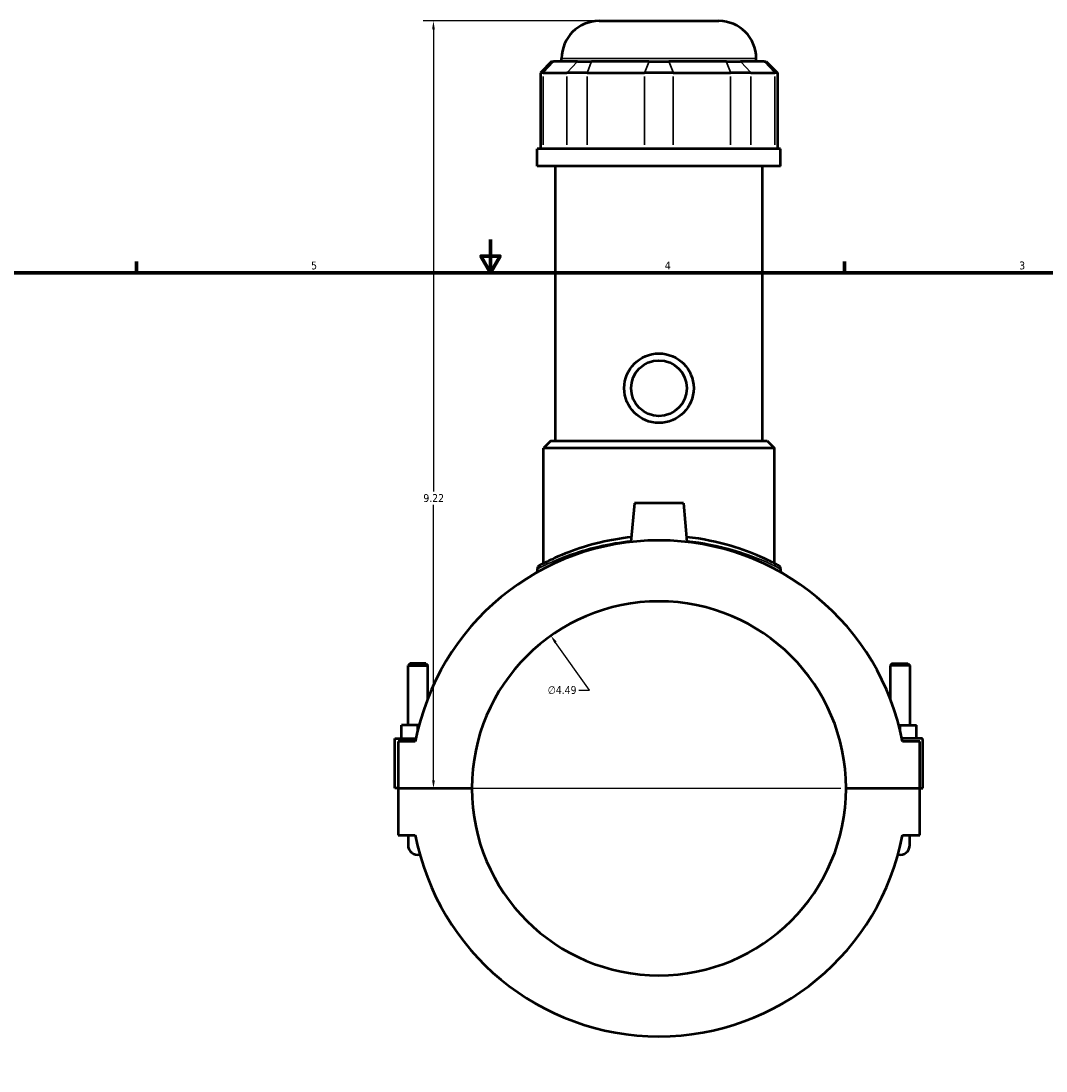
# Model space of a CAD drawing. Header units: inches. Extents: x -0.9 to 48.3, y -1.4 to 47.7.
# Tile 3 of 8: x 11.4 to 23.7, y 11.4 to 24. Entities that reach past the tile are written whole.
import ezdxf

# ---------------------------------------------------------------- set-up
doc = ezdxf.new("R2010")
doc.units = ezdxf.units.IN
doc.header["$MEASUREMENT"] = 0
for name, color, linetype, lineweight in [('Border (ANSI)', 7, 'Continuous', 70), ('Dimension (ANSI)', 7, 'Continuous', 25), ('Visible (ANSI)', 7, 'Continuous', 50), ('Visible Narrow (ANSI)', 7, 'Continuous', 35)]:
    doc.layers.add(name, color=color, linetype=linetype, lineweight=lineweight)
doc.styles.add('Note Text (ANSI)', font='tahoma.ttf')
doc.dimstyles.new('Default (ANSI)', dxfattribs={"dimtxt": 0.094488, "dimasz": 0.098425, "dimexe": 0.125, "dimexo": 0.0625, "dimgap": 0.031496, "dimtad": 0, "dimtih": 1, "dimtoh": 1, "dimrnd": 1e-08, "dimzin": 4, "dimdsep": 46, "dimtxsty": 'Note Text (ANSI)', "dimcen": 0.09, "dimdle": 0.393701, "dimclrd": 256, "dimclre": 256, "dimclrt": 5, "dimadec": 0, "dimazin": 1, "dimtfac": 1, "dimtofl": 0, "dimtmove": 0, "dimatfit": 3, "dimfxl": 1, "dimtolj": 1, "dimtzin": 4, "dimlwd": -1, "dimlwe": -1, "dimarcsym": 0})

# ---------------------------------------------------------------- blocks, each defined once
blk = doc.blocks.new('Borders Default Border')
at = {"layer": 'Border (ANSI)'}
for p, q in [((12.75, 21), (12.75, 21.134)), ((21.25, 21), (21.25, 21.134))]:
    blk.add_line(p, q, dxfattribs=at)
at = {"layer": 'Border (ANSI)', "flags": 128}
for points in [[(17, 21.4), (17, 21), (16.885, 21.2), (17.115, 21.2), (17, 21)], [(0.5, 1), (0.5, 21), (33.5, 21), (33.5, 1), (0.5, 1)]]:
    blk.add_lwpolyline(points, dxfattribs=at)
at = {"layer": 'Border (ANSI)', "color": 5, "true_color": 0x0000ff, "char_height": 0.0945, "attachment_point": 7, "style": 'Note Text (ANSI)'}
for s, insert in [('5', (14.847, 21.038)), ('4', (19.092, 21.04)), ('3', (23.346, 21.038))]:
    blk.add_mtext(s, dxfattribs=dict(at, insert=insert))
blk = doc.blocks.new('*D8')
at = {"layer": 'Defpoints', "color": 0, "transparency": 16777216}
for p in [(17.724, 16.64), (20.32, 12.974)]:
    blk.add_point(p, dxfattribs=at)
at = {"layer": 'Dimension (ANSI)', "transparency": 16777216}
for p, q in [((18.187, 15.986), (17.781, 16.56)), ((18.062, 15.986), (18.187, 15.986))]:
    blk.add_line(p, q, dxfattribs=at)
blk.add_solid([(17.794, 16.569), (17.768, 16.55), (17.724, 16.64)], dxfattribs=at)
at = {"layer": 'Dimension (ANSI)', "color": 5, "transparency": 16777216, "insert": (17.687, 16.036), "char_height": 0.0945, "attachment_point": 1, "style": 'Note Text (ANSI)'}
blk.add_mtext('\\A1;∅4.49', dxfattribs=at)
blk = doc.blocks.new('*D10')
at = {"layer": 'Defpoints', "color": 0, "transparency": 16777216}
for p in [(16.315, 24.023), (18.303, 24.023), (21.268, 14.807)]:
    blk.add_point(p, dxfattribs=at)
at = {"layer": 'Dimension (ANSI)', "transparency": 16777216}
for p, q in [((18.241, 24.023), (16.19, 24.023)), ((16.315, 23.924), (16.315, 18.372)), ((16.315, 14.905), (16.315, 18.211)), ((21.205, 14.807), (16.19, 14.807))]:
    blk.add_line(p, q, dxfattribs=at)
for points in [[(16.299, 23.924), (16.332, 23.924), (16.315, 24.023)], [(16.299, 14.905), (16.332, 14.905), (16.315, 14.807)]]:
    blk.add_solid(points, dxfattribs=at)
at = {"layer": 'Dimension (ANSI)', "color": 5, "transparency": 16777216, "insert": (16.194, 18.341), "char_height": 0.0945, "attachment_point": 1, "style": 'Note Text (ANSI)'}
blk.add_mtext('\\A1;9.22', dxfattribs=at)

msp = doc.modelspace()

# ---------------------------------------------------------------- linework, layer by layer
at = {"layer": 'Visible (ANSI)'}
for p, q in [((18.303, 24.023), (19.741, 24.023)), ((17.734, 23.535), (17.599, 23.4)), ((17.734, 23.535), (17.758, 23.535)), ((18.043, 23.535), (17.758, 23.535)), ((17.854, 23.535), (17.854, 23.574)), ((18.043, 23.535), (18.213, 23.535)), ((18.902, 23.535), (18.213, 23.535)), ((18.902, 23.535), (19.142, 23.535)), ((19.831, 23.535), (19.142, 23.535)), ((19.831, 23.535), (20.001, 23.535)), ((20.286, 23.535), (20.001, 23.535)), ((20.19, 23.535), (20.19, 23.574)), ((20.286, 23.535), (20.31, 23.535)), ((20.31, 23.535), (20.445, 23.4)), ((17.633, 23.4), (17.599, 23.4)), ((17.599, 23.4), (17.599, 22.489)), ((17.633, 23.4), (17.918, 23.4)), ((18.161, 23.4), (17.918, 23.4)), ((18.161, 23.4), (18.85, 23.4)), ((19.194, 23.4), (18.85, 23.4)), ((19.194, 23.4), (19.882, 23.4)), ((20.125, 23.4), (19.882, 23.4)), ((20.125, 23.4), (20.411, 23.4)), ((20.445, 23.4), (20.411, 23.4)), ((20.445, 23.4), (20.445, 22.489)), ((20.482, 22.489), (17.562, 22.489)), ((17.562, 22.28), (17.562, 22.489)), ((20.482, 22.28), (20.482, 22.489)), ((20.482, 22.28), (17.562, 22.28)), ((17.781, 18.981), (17.781, 22.28)), ((20.263, 18.981), (20.263, 22.28)), ((17.725, 18.981), (17.635, 18.891)), ((17.725, 18.981), (20.319, 18.981)), ((20.319, 18.981), (20.409, 18.891)), ((20.409, 18.891), (17.635, 18.891)), ((17.635, 17.508), (17.635, 18.891)), ((20.409, 17.508), (20.409, 18.891)), ((18.727, 18.234), (18.686, 17.766)), ((19.317, 18.234), (18.727, 18.234)), ((19.317, 18.234), (19.358, 17.766)), ((17.562, 17.443), (17.562, 17.403)), ((20.482, 17.443), (20.482, 17.403)), ((16.034, 16.306), (16.01, 16.282)), ((16.01, 16.282), (16.246, 16.282)), ((16.01, 15.565), (16.01, 16.282)), ((16.223, 16.306), (16.034, 16.306)), ((16.223, 16.306), (16.246, 16.282)), ((16.246, 15.887), (16.246, 16.282)), ((21.821, 16.306), (21.798, 16.282)), ((22.034, 16.282), (21.798, 16.282)), ((21.798, 16.282), (21.798, 15.887)), ((21.821, 16.306), (22.01, 16.306)), ((22.01, 16.306), (22.034, 16.282)), ((22.034, 16.282), (22.034, 15.565)), ((15.931, 15.408), (15.931, 15.565)), ((16.128, 15.565), (15.931, 15.565)), ((16.142, 15.565), (16.128, 15.565)), ((16.128, 15.511), (16.128, 15.565)), ((21.902, 15.565), (21.916, 15.565)), ((21.916, 15.511), (21.916, 15.565)), ((21.916, 15.565), (22.112, 15.565)), ((22.112, 15.408), (22.112, 15.565)), ((15.852, 15.408), (16.105, 15.408)), ((15.852, 14.809), (15.852, 15.408)), ((22.172, 15.408), (21.939, 15.408)), ((22.191, 14.809), (22.191, 15.388)), ((16.097, 15.368), (15.892, 15.368)), ((15.892, 15.368), (15.892, 14.809)), ((22.152, 15.368), (21.947, 15.368)), ((22.152, 14.809), (22.152, 15.368)), ((15.892, 14.809), (15.852, 14.809)), ((15.892, 14.809), (16.776, 14.809)), ((15.892, 14.805), (15.892, 14.245)), ((16.776, 14.805), (15.892, 14.805)), ((16.01, 14.805), (16.01, 14.809)), ((16.246, 14.805), (16.246, 14.809)), ((21.268, 14.809), (22.152, 14.809)), ((22.152, 14.805), (21.268, 14.805)), ((21.798, 14.809), (21.798, 14.805)), ((22.034, 14.809), (22.034, 14.805)), ((22.152, 14.809), (22.191, 14.809)), ((22.152, 14.245), (22.152, 14.805)), ((15.892, 14.245), (16.097, 14.245)), ((16.01, 14.245), (16.01, 14.127)), ((21.947, 14.245), (22.152, 14.245)), ((22.034, 14.127), (22.034, 14.245))]:
    msp.add_line(p, q, dxfattribs=at)
for radius in [0.417, 0.334]:
    msp.add_circle((19.022, 19.613), radius, dxfattribs=at)
for centre, radius, start, end in [((18.303, 23.574), 0.449, 90, 180), ((19.741, 23.574), 0.449, 0, 90), ((19.022, 14.807), 2.978, 10.8674, 169.1326), ((17.607, 17.443), 0.0449, 118.2275, 180), ((20.437, 17.443), 0.0449, 0, 61.7725), ((19.022, 14.807), 2.246, 0.0502, 179.9498), ((22.172, 15.388), 0.0197, 0, 90), ((19.022, 14.807), 2.246, 180.0502, 359.9498), ((16.128, 14.127), 0.118, 180, 281.5563), ((19.022, 14.807), 2.978, 190.8674, 349.1326), ((21.916, 14.127), 0.118, 258.4437, 0)]:
    msp.add_arc(centre, radius, start, end, dxfattribs=at)
for points, knots in [([(18.691, 17.825), (18.56, 17.811), (18.435, 17.788), (18.177, 17.727), (18.05, 17.686), (17.812, 17.596), (17.712, 17.547), (17.617, 17.499), (17.596, 17.488), (17.587, 17.483), (17.586, 17.482), (17.586, 17.482)], [17.90688, 17.90688, 17.90688, 17.90688, 18.914194, 18.914194, 20.156199, 20.156199, 21.675962, 21.675962, 22.536321, 22.536321, 22.767368, 22.767368, 22.767368, 22.767368]), ([(20.458, 17.482), (20.458, 17.482), (20.442, 17.491), (20.372, 17.527), (20.311, 17.558), (20.139, 17.632), (20.021, 17.678), (19.728, 17.765), (19.546, 17.804), (19.353, 17.825)], [11.383684, 11.383684, 11.383684, 11.383684, 12.312796, 12.312796, 13.435506, 13.435506, 14.754448, 14.754448, 16.244152, 16.244152, 16.244152, 16.244152])]:
    msp.add_open_spline(points, degree=3, knots=knots, dxfattribs=at)
at = {"layer": 'Visible Narrow (ANSI)'}
for p, q in [((17.751, 23.528), (17.639, 23.407)), ((20.175, 23.574), (17.868, 23.574)), ((18.037, 23.528), (17.925, 23.407)), ((18.21, 23.528), (18.164, 23.407)), ((18.899, 23.528), (18.853, 23.407)), ((19.145, 23.528), (19.191, 23.407)), ((19.833, 23.528), (19.88, 23.407)), ((20.007, 23.528), (20.119, 23.407)), ((20.292, 23.528), (20.404, 23.407)), ((17.633, 22.535), (17.633, 23.355)), ((17.918, 23.355), (17.918, 22.535)), ((18.161, 22.535), (18.161, 23.355)), ((18.85, 23.355), (18.85, 22.535)), ((19.194, 22.535), (19.194, 23.355)), ((19.882, 23.355), (19.882, 22.535)), ((20.125, 22.535), (20.125, 23.355)), ((20.411, 23.355), (20.411, 22.535))]:
    msp.add_line(p, q, dxfattribs=at)
msp.add_arc((20.437, 17.443), 0.0449, 3.0886, 58.6839, dxfattribs=at)
for points, knots in [([(17.562, 17.443), (17.562, 17.443), (17.563, 17.443), (17.573, 17.448), (17.594, 17.46), (17.691, 17.507), (17.792, 17.554), (18.034, 17.643), (18.163, 17.684), (18.425, 17.744), (18.554, 17.767), (18.687, 17.781)], [-22.767368, -22.767368, -22.767368, -22.767368, -22.536321, -22.536321, -21.675962, -21.675962, -20.156199, -20.156199, -18.914194, -18.914194, -17.90293, -17.90293, -17.90293, -17.90293]), ([(19.357, 17.781), (19.554, 17.76), (19.739, 17.721), (20.038, 17.635), (20.158, 17.59), (20.332, 17.517), (20.394, 17.487), (20.465, 17.452), (20.482, 17.443), (20.482, 17.443)], [-16.248102, -16.248102, -16.248102, -16.248102, -14.754448, -14.754448, -13.435506, -13.435506, -12.312796, -12.312796, -11.383684, -11.383684, -11.383684, -11.383684])]:
    msp.add_open_spline(points, degree=3, knots=knots, dxfattribs=at)

# ---------------------------------------------------------------- block references
msp.add_blockref('Borders Default Border', (0, 0))

# ---------------------------------------------------------------- dimensions: what is measured, and where the dimension line sits
at = {"layer": 'Dimension (ANSI)'}
dim = msp.add_linear_dim(base=(16.315, 24.023), p1=(21.268, 14.807), p2=(18.303, 24.023), angle=90, dimstyle='Default (ANSI)', override={"dimgap": 0.031496, "dimdec": 2, "dimtol": 0, "dimlim": 0, "dimtp": 0, "dimtm": 0, "dimtdec": 2, "dimatfit": 1}, dxfattribs=at)
dim.commit()
dim.dimension.update_dxf_attribs({"geometry": '*D10', "text_midpoint": (16.315, 18.292), "dimtype": 160})
dim = msp.add_diameter_dim_2p(p1=(20.32, 12.974), p2=(17.724, 16.64), dimstyle='Default (ANSI)', override={"dimgap": 0.031496, "dimdec": 2, "dimlfac": 1, "dimtol": 0, "dimlim": 0, "dimtp": 0, "dimtm": 0, "dimtdec": 2}, dxfattribs=at)
dim.commit()
dim.dimension.update_dxf_attribs({"geometry": '*D8', "text_midpoint": (17.859, 15.986), "dimtype": 163})

doc.saveas('drawing.dxf')
